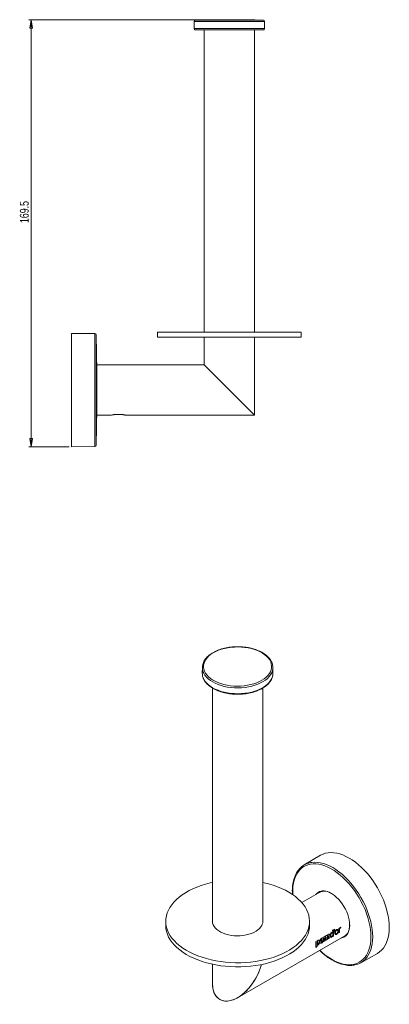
# Model space of a CAD drawing. Header units: millimetres. Extents: x 161 to 564, y 131 to 522.
# Tile 2 of 2: x 418 to 564, y 131 to 522. Entities that reach past the tile are written whole.
import ezdxf

# ---------------------------------------------------------------- set-up
doc = ezdxf.new("R2010")
doc.units = ezdxf.units.MM
doc.styles.add('SLDTEXTSTYLE0', font='TXT', dxfattribs={"width": 0.75})
doc.dimstyles.new('SLDDIMSTYLE1', dxfattribs={"dimtxt": 3.5, "dimasz": 3.302, "dimexe": 0, "dimexo": 0.0625, "dimgap": 0.875, "dimtad": 2, "dimdec": 1, "dimrnd": 1e-09, "dimzin": 12, "dimdsep": 46, "dimtxsty": 'SLDTEXTSTYLE0', "dimblk1": 'CLOSED', "dimblk2": 'CLOSED', "dimsah": 1, "dimcen": 0.09, "dimadec": 0, "dimazin": 0, "dimtfac": 1, "dimtofl": 0, "dimtmove": 0, "dimatfit": 3, "dimldrblk": 'CLOSED', "dimfxl": 1, "dimtolj": 1, "dimtzin": 12, "dimarcsym": 0})

# ---------------------------------------------------------------- blocks, each defined once
blk = doc.blocks.new('_CLOSED')
at = {"color": 0, "linetype": 'ByBlock', "lineweight": -2}
for p, q in [((-1, 0.166667), (0, 0)), ((-1, 0.166667), (-1, -0.166667)), ((0, 0), (-1, -0.166667)), ((0, 0), (-1, 0))]:
    blk.add_line(p, q, dxfattribs=at)
blk = doc.blocks.new('*D4')
at = {"color": 7, "linetype": 'Continuous', "lineweight": 0}
for p, q in [((499.57, 522.14), (421.07, 522.14)), ((422.07, 352.64), (422.07, 522.14)), ((422.07, 352.64), (422.07, 454.63)), ((437.07, 352.64), (421.07, 352.64))]:
    blk.add_line(p, q, dxfattribs=at)
at = {"color": 7, "linetype": 'Continuous', "lineweight": 0, "xscale": 3.302, "yscale": 3.302}
for p, rotation in [((422.07, 522.14, 0.1), 90), ((422.07, 352.64, 0.1), 270)]:
    blk.add_blockref('_CLOSED', p, dxfattribs=dict(at, rotation=rotation))
at = {"color": 7, "linetype": 'Continuous', "lineweight": 0, "insert": (417.56, 441.4), "char_height": 3.5, "attachment_point": 1, "rotation": 90, "style": 'SLDTEXTSTYLE0'}
blk.add_mtext('169.5', dxfattribs=at)

msp = doc.modelspace()

# ---------------------------------------------------------------- linework, layer by layer
at = {"color": 7, "linetype": 'Continuous', "lineweight": 15}
for p, q in [((486.604, 521.463), (486.579, 518.644)), ((514.571, 518.644), (514.546, 521.463)), ((514.071, 518.14), (487.079, 518.14)), ((490.575, 518.14), (490.575, 398.14)), ((510.575, 398.14), (510.575, 518.14)), ((447.292, 397.56), (438.075, 397.64)), ((438.075, 397.64), (438.075, 375.14)), ((472.075, 398.14), (472.075, 396.14)), ((512.814, 398.14), (472.075, 398.14)), ((512.814, 396.14), (472.075, 396.14)), ((490.575, 396.14), (490.575, 385.14)), ((510.575, 365.14), (510.575, 396.14)), ((529.075, 398.14), (512.814, 398.14)), ((529.075, 396.14), (512.814, 396.14)), ((529.075, 396.14), (529.075, 398.14)), ((448.012, 364.892), (448.012, 385.388)), ((490.575, 385.14), (448.012, 385.14)), ((490.575, 385.14), (510.575, 365.14)), ((438.075, 375.14), (438.075, 352.64)), ((448.012, 365.14), (453.55, 365.14)), ((459.6, 365.14), (510.575, 365.14)), ((438.075, 352.64), (447.292, 352.72)), ((489.886, 265.046), (489.861, 262.745)), ((517.852, 262.745), (517.827, 265.046)), ((517.827, 262.217), (517.852, 262.745)), ((493.856, 256.885), (493.856, 164.298)), ((513.856, 164.298), (513.856, 256.885)), ((536.732, 190.476), (530.255, 186.644)), ((536.653, 175.998), (529.275, 171.739)), ((475.356, 164.298), (475.356, 162.665)), ((532.356, 162.665), (532.356, 164.298)), ((503.855, 133.971), (546.653, 158.677)), ((540.371, 158.634), (540.356, 158.642)), ((552.672, 147.812), (559.23, 151.505)), ((493.856, 147.258), (493.856, 139.744))]:
    msp.add_line(p, q, dxfattribs=at)
at = {"color": 8, "linetype": 'Continuous', "lineweight": 15}
for p, q in [((514.546, 521.463), (486.604, 521.463)), ((487.09, 521.958), (510.46, 521.958)), ((510.46, 521.958), (514.06, 521.958)), ((486.579, 518.644), (514.571, 518.644)), ((447.292, 375.14), (447.292, 397.56)), ((447.788, 397.073), (447.788, 353.207)), ((448.012, 364.89), (448.012, 385.39)), ((447.292, 352.72), (447.292, 375.14)), ((517.811, 265.381), (517.818, 265.298)), ((548.257, 163.339), (548.272, 162.79))]:
    msp.add_line(p, q, dxfattribs=at)
at = {"color": 144, "linetype": 'Continuous', "lineweight": 0}
for p, q in [((510.575, 365.14), (490.575, 385.14)), ((542.295, 161.177), (541.992, 161.002)), ((544.203, 161.584), (543.982, 161.456)), ((544.602, 161.805), (544.835, 161.768)), ((535.422, 156.515), (534.893, 156.209)), ((538.589, 158.343), (538.06, 158.037)), ((538.06, 156.258), (538.589, 156.563)), ((538.062, 156.277), (538.575, 156.573)), ((538.93, 156.76), (539.46, 157.066)), ((538.932, 156.779), (539.446, 157.076)), ((539.798, 157.261), (540.331, 157.568)), ((539.8, 157.28), (540.316, 157.578)), ((539.83, 159.101), (539.816, 159.107)), ((540.331, 157.568), (540.316, 157.578)), ((541.569, 158.283), (541.789, 158.411)), ((541.571, 158.302), (541.775, 158.421)), ((542.048, 160.078), (542.168, 160.147)), ((543.982, 159.677), (544.203, 159.804)), ((537.168, 155.713), (537.202, 155.76))]:
    msp.add_line(p, q, dxfattribs=at)
at = {"color": 7, "linetype": 'Continuous', "lineweight": 15, "flags": 128}
for points in [[(490.381, 265.11), (490.501, 264.324), (490.759, 263.55), (491.15, 262.794), (491.672, 262.065), (492.319, 261.371), (493.085, 260.718), (493.96, 260.113), (494.938, 259.562), (496.007, 259.071), (497.156, 258.645), (498.375, 258.288), (499.649, 258.005), (500.967, 257.797), (502.314, 257.667), (503.677, 257.617), (505.042, 257.646), (506.395, 257.756), (507.722, 257.943), (509.009, 258.207), (510.243, 258.545), (511.412, 258.953), (512.503, 259.427), (513.506, 259.963), (514.409, 260.555), (515.204, 261.196), (515.883, 261.88), (516.438, 262.601), (516.864, 263.35), (517.157, 264.12), (517.313, 264.903), (517.331, 265.692), (517.211, 266.477), (516.954, 267.252), (516.562, 268.007), (516.04, 268.736), (515.393, 269.43), (514.628, 270.084), (513.752, 270.689), (512.775, 271.239), (511.706, 271.73), (510.556, 272.156), (509.338, 272.513), (508.063, 272.797), (506.746, 273.004), (505.398, 273.134), (504.035, 273.184), (502.67, 273.155), (501.317, 273.046), (499.991, 272.858), (498.703, 272.594), (497.469, 272.257), (496.3, 271.848), (495.209, 271.374), (494.207, 270.838), (493.303, 270.247), (492.508, 269.606), (491.83, 268.921), (491.274, 268.201), (490.848, 267.452), (490.556, 266.681), (490.399, 265.898), (490.381, 265.11)], [(517.818, 265.298), (517.8, 264.494), (517.726, 264.026)], [(559.23, 151.505), (559.3, 151.545), (560.148, 152.115), (560.922, 152.801), (561.616, 153.6), (562.226, 154.506), (562.749, 155.514), (563.182, 156.618), (563.521, 157.811), (563.764, 159.085), (563.911, 160.433), (563.96, 161.846), (563.911, 163.316), (563.764, 164.833), (563.521, 166.389), (563.182, 167.973), (562.749, 169.576), (562.226, 171.188), (561.616, 172.799), (560.922, 174.399), (560.148, 175.978), (559.3, 177.527), (558.383, 179.036), (557.402, 180.495), (556.363, 181.896), (555.273, 183.23), (554.139, 184.489), (552.967, 185.665), (551.765, 186.751), (550.539, 187.74), (549.299, 188.625), (548.05, 189.403), (546.802, 190.067), (545.562, 190.613), (544.336, 191.039), (543.134, 191.342), (541.962, 191.519), (540.828, 191.57), (539.738, 191.494), (538.699, 191.292), (537.718, 190.966), (536.8, 190.516), (536.732, 190.476)], [(513.856, 179.705), (514.333, 179.599), (516.156, 179.14), (517.92, 178.608), (519.615, 178.007), (521.233, 177.339), (522.766, 176.608), (524.208, 175.816), (525.55, 174.969), (526.786, 174.069), (527.911, 173.122), (528.919, 172.132), (529.804, 171.103), (530.563, 170.042), (531.192, 168.952), (531.688, 167.84), (532.048, 166.711), (532.271, 165.57), (532.355, 164.422), (532.301, 163.274), (532.108, 162.131), (531.777, 160.999), (531.311, 159.883), (530.71, 158.788), (529.979, 157.72), (529.12, 156.684), (528.139, 155.685), (527.039, 154.728), (525.826, 153.818), (524.506, 152.959), (523.086, 152.155), (521.572, 151.41), (519.971, 150.728), (518.292, 150.112), (516.543, 149.565), (514.732, 149.09), (512.867, 148.69), (510.959, 148.365), (509.017, 148.117), (507.049, 147.949), (505.066, 147.86), (503.076, 147.852), (501.091, 147.923), (499.119, 148.074), (497.17, 148.305), (495.254, 148.613), (493.38, 148.997), (491.556, 149.457), (489.793, 149.988), (488.098, 150.589), (486.48, 151.257), (484.946, 151.989), (483.505, 152.78), (482.163, 153.628), (480.926, 154.527), (479.802, 155.475), (478.794, 156.465), (477.908, 157.493), (477.149, 158.555), (476.52, 159.644), (476.025, 160.756), (475.664, 161.886), (475.442, 163.027), (475.357, 164.174), (475.412, 165.322), (475.605, 166.465), (475.935, 167.597), (476.402, 168.714), (477.002, 169.809), (477.002, 169.809)], [(477.002, 169.809), (477.734, 170.877), (478.592, 171.912), (479.574, 172.911), (480.674, 173.868), (481.886, 174.778), (483.206, 175.638), (484.627, 176.442), (486.141, 177.186), (487.742, 177.868), (489.421, 178.484), (491.17, 179.031), (492.981, 179.506), (493.856, 179.705)], [(539.321, 176.093), (539.765, 175.943), (540.602, 175.573), (541.445, 175.086), (542.282, 174.49), (543.102, 173.792), (543.895, 173.002), (544.648, 172.13), (545.352, 171.189), (545.998, 170.191), (546.576, 169.149), (547.079, 168.077), (547.501, 166.991), (547.835, 165.905), (548.076, 164.833), (548.223, 163.79), (548.257, 163.339)], [(532.356, 162.665), (532.301, 161.641), (532.108, 160.498), (531.777, 159.366), (531.311, 158.25), (530.71, 157.155), (529.979, 156.087), (529.12, 155.051), (528.139, 154.052), (527.039, 153.095), (525.826, 152.185), (524.506, 151.326), (523.086, 150.522), (521.572, 149.777), (519.971, 149.095), (518.292, 148.479), (516.543, 147.932), (514.732, 147.457), (512.867, 147.056), (510.959, 146.732), (509.017, 146.484), (507.049, 146.316), (505.066, 146.227), (503.076, 146.219), (501.091, 146.29), (499.119, 146.441), (497.17, 146.672), (495.254, 146.98), (493.38, 147.364), (491.556, 147.824), (489.793, 148.355), (488.098, 148.956), (486.48, 149.624), (484.946, 150.356), (483.505, 151.147), (482.163, 151.995), (480.926, 152.894), (479.802, 153.841), (478.794, 154.832), (477.908, 155.86), (477.149, 156.921), (476.52, 158.011), (476.025, 159.123), (475.664, 160.252), (475.442, 161.394), (475.357, 162.541), (475.356, 162.665)]]:
    msp.add_lwpolyline(points, dxfattribs=at)
at = {"color": 8, "linetype": 'Continuous', "lineweight": 15, "flags": 128}
for points in [[(517.726, 264.026), (517.644, 263.695), (517.351, 262.909), (516.924, 262.143), (516.367, 261.406), (515.686, 260.705), (514.887, 260.047), (513.979, 259.437), (512.969, 258.883), (511.87, 258.389), (510.69, 257.962), (509.443, 257.604), (508.141, 257.319), (506.795, 257.111), (505.421, 256.982), (504.031, 256.932), (502.639, 256.962), (501.259, 257.071), (499.905, 257.26), (498.59, 257.526), (497.328, 257.865), (496.131, 258.276), (495.01, 258.754), (493.977, 259.293), (493.043, 259.889), (492.216, 260.536), (491.504, 261.227), (490.916, 261.956), (490.456, 262.715), (490.129, 263.497), (489.938, 264.293), (489.913, 264.492)], [(490.117, 261.157), (490.432, 260.41), (490.893, 259.65), (491.483, 258.92), (492.195, 258.227), (493.024, 257.579), (493.96, 256.982), (494.995, 256.441), (496.117, 255.963), (497.317, 255.552), (498.581, 255.211), (499.898, 254.945), (501.254, 254.756), (502.637, 254.646), (504.031, 254.616), (505.423, 254.666), (506.8, 254.796), (508.148, 255.005), (509.453, 255.29), (510.703, 255.648), (511.884, 256.077), (512.986, 256.571), (513.996, 257.126), (514.906, 257.737), (515.707, 258.396), (516.389, 259.099), (516.947, 259.837), (517.375, 260.604), (517.669, 261.391), (517.825, 262.192), (517.827, 262.217)], [(532.694, 187.567), (533.25, 187.659), (534.336, 187.734), (535.466, 187.683), (536.634, 187.506), (537.832, 187.205), (539.053, 186.781), (540.289, 186.236), (541.533, 185.574), (542.777, 184.8), (544.013, 183.917), (545.234, 182.932), (546.432, 181.85), (547.6, 180.679), (548.73, 179.424), (549.816, 178.095), (550.851, 176.699), (551.829, 175.245), (552.743, 173.741), (553.588, 172.198), (554.358, 170.624), (555.05, 169.03), (555.658, 167.425), (556.179, 165.818), (556.61, 164.221), (556.948, 162.643), (557.191, 161.093), (557.337, 159.581), (557.386, 158.116), (557.337, 156.708), (557.191, 155.365), (556.948, 154.095), (556.61, 152.907), (556.179, 151.807), (555.658, 150.803), (555.05, 149.9), (554.707, 149.48)], [(556.691, 158.113), (556.642, 159.564), (556.495, 161.062), (556.252, 162.599), (555.913, 164.164), (555.481, 165.747), (554.959, 167.338), (554.349, 168.928), (553.656, 170.506), (552.885, 172.062), (552.039, 173.587), (551.125, 175.07), (550.148, 176.503), (549.114, 177.876), (548.03, 179.181), (546.903, 180.409), (545.74, 181.553), (544.548, 182.605), (543.334, 183.559), (542.107, 184.409), (540.874, 185.149), (539.643, 185.775), (538.422, 186.282), (537.218, 186.668), (536.039, 186.93), (534.893, 187.067), (533.787, 187.077), (532.727, 186.96), (531.721, 186.718), (530.775, 186.351), (529.894, 185.863), (529.085, 185.255), (528.352, 184.533), (527.7, 183.7), (527.134, 182.762), (526.656, 181.725), (526.271, 180.595), (525.979, 179.38), (525.784, 178.087), (525.686, 176.724), (525.686, 175.3), (525.705, 174.862)], [(542.221, 160.576), (542.053, 160.715), (541.999, 160.76)], [(548.272, 162.79), (548.223, 161.847), (548.076, 160.972), (547.835, 160.18), (547.501, 159.479), (547.079, 158.879), (546.576, 158.389), (545.998, 158.015), (545.352, 157.762), (544.898, 157.664)], [(536.421, 152.77), (537.218, 152.04), (538.422, 151.036), (539.643, 150.134), (540.874, 149.338), (542.107, 148.655), (543.334, 148.088), (544.548, 147.641), (545.74, 147.317), (546.903, 147.117), (548.03, 147.044), (549.114, 147.097), (550.148, 147.277), (551.125, 147.582), (552.039, 148.009), (552.885, 148.558), (553.656, 149.223), (554.349, 150.001), (554.959, 150.887), (555.481, 151.876), (555.913, 152.96), (556.252, 154.134), (556.495, 155.389), (556.642, 156.718), (556.691, 158.113)]]:
    msp.add_lwpolyline(points, dxfattribs=at)
at = {"color": 144, "linetype": 'Continuous', "lineweight": 0, "flags": 128}
for points in [[(513.074, 162.06), (512.551, 161.446), (511.905, 160.872), (511.147, 160.347), (510.286, 159.877), (509.335, 159.469), (508.307, 159.129), (507.217, 158.861), (506.079, 158.67), (504.911, 158.557), (503.727, 158.526), (502.545, 158.575), (501.382, 158.705), (500.253, 158.913), (499.175, 159.197), (498.163, 159.552), (497.231, 159.974), (496.391, 160.457), (495.657, 160.994), (495.037, 161.577), (494.542, 162.198), (494.177, 162.849), (493.948, 163.52), (493.858, 164.202), (493.856, 164.298)], [(542.029, 160.261), (542.119, 160.198), (542.171, 160.164)]]:
    msp.add_lwpolyline(points, dxfattribs=at)
at = {"color": 7, "linetype": 'Continuous', "lineweight": 15}
for centre, radius, start, end in [((487.104, 521.458), 0.5, 91.5454, 179.5), ((500.575, 22.14), 500, 88.4546, 91.5454), ((514.046, 521.458), 0.5, 0.5, 88.4546), ((487.079, 518.64), 0.5, 179.5, 270), ((514.071, 518.64), 0.5, 270, 0.5), ((447.288, 397.06), 0.5, 1.50054, 89.5), ((-389.488, 375.14), 837.563, 0.701208, 1.500536), ((-389.488, 375.14), 837.563, 358.499464, 359.298792), ((447.288, 353.22), 0.5, 270.5, 358.49946), ((494.604, 264.996), 4.718, 165.87674, 186.12844), ((494.715, 262.712), 4.855, 179.61141, 198.68463), ((534.165, 180.029), 7.681, 101.04263, 140.09496), ((538.247, 171.618), 4.601, 57.69466, 123.98519), ((543.895, 162.007), 4.282, 294.55961, 353.53863), ((531.544, 158.44), 8.814, 354.38801, 1.30943), ((531.541, 158.432), 8.832, 354.38801, 1.30943), ((548.899, 154.506), 7.681, 279.99659, 319.12267)]:
    msp.add_arc(centre, radius, start, end, dxfattribs=at)
at = {"color": 8, "linetype": 'Continuous', "lineweight": 15}
msp.add_arc((537.892, 172.416), 3.945, 68.76648, 139.36151, dxfattribs=at)
at = {"color": 144, "linetype": 'Continuous', "lineweight": 0}
for centre, radius, start, end in [((510.103, 164.354), 3.753, 322.31931, 359.1491), ((530.313, 159.059), 11.287, 4.07318, 8.114), ((530.305, 159.051), 11.309, 4.07318, 8.114), ((531.833, 159.32), 9.983, 354.82988, 9.29399), ((531.827, 159.312), 10.003, 354.82988, 9.29399), ((534.609, 160.566), 9.415, 354.57638, 5.42362), ((533.441, 160.614), 10.805, 3.92172, 5.14704), ((535.45, 160.665), 8.795, 354.37859, 1.03808), ((524.584, 155.546), 10.868, 4.45075, 5.14454), ((524.576, 155.538), 10.89, 4.45075, 5.14454), ((528.691, 157.156), 9.396, 354.57638, 5.42362), ((528.687, 157.147), 9.415, 354.57638, 5.42362), ((527.745, 157.374), 10.874, 4.48851, 5.14441), ((529.862, 157.432), 8.755, 354.37296, 0.87069), ((527.737, 157.366), 10.896, 4.48851, 5.14441), ((529.859, 157.423), 8.772, 354.37296, 0.87069), ((530.209, 157.628), 8.749, 354.37158, 0.82895), ((530.206, 157.62), 8.767, 354.37158, 0.82895), ((530.733, 157.934), 8.755, 354.37296, 0.87069), ((530.73, 157.926), 8.772, 354.37296, 0.87069), ((531.077, 158.129), 8.749, 354.37158, 0.82895), ((531.074, 158.121), 8.767, 354.37158, 0.82895), ((533.497, 159.102), 8.098, 354.26922, 355.72964), ((533.495, 159.094), 8.114, 354.26922, 355.72964), ((532.199, 159.163), 9.398, 357.26266, 2.67534), ((532.194, 159.155), 9.417, 357.26266, 2.67534), ((526.094, 155.338), 8.828, 350.23392, 5.70035), ((526.09, 155.33), 8.846, 350.23392, 5.70035), ((527.754, 155.514), 7.692, 351.41736, 355.10049), ((527.753, 155.505), 7.708, 351.41736, 355.10049), ((526.042, 155.612), 9.408, 357.92535, 2.07465), ((526.037, 155.604), 9.427, 357.92535, 2.07465)]:
    msp.add_arc(centre, radius, start, end, dxfattribs=at)
msp.add_ellipse((503.856, 145.518), major_axis=(7.071, 12.247), ratio=0.5773346, start_param=2.3562351, end_param=5.1601563, dxfattribs=at)
at = {"color": 7, "linetype": 'Continuous', "lineweight": 15}
for start_param, end_param in [(3.1416333, 5.1601563), (2.3562351, 3.1416333)]:
    msp.add_ellipse((503.856, 145.518), major_axis=(7.071, 12.247), ratio=0.5773346, start_param=start_param, end_param=end_param, dxfattribs=at)
for points, knots in [([(453.56, 365.142), (453.558, 365.142), (453.545, 365.139), (453.71, 365.177), (454.073, 365.255), (454.405, 365.312), (454.543, 365.336)], [0, 0, 0, 0, 0.0763859, 0.4129057, 0.7556233, 1, 1, 1, 1]), ([(454.543, 365.336), (454.682, 365.357), (454.965, 365.4), (455.445, 365.453), (455.956, 365.489), (456.488, 365.505), (457.034, 365.497), (457.571, 365.465), (458.084, 365.413), (458.545, 365.348), (458.946, 365.279), (459.254, 365.217), (459.469, 365.17), (459.584, 365.144), (459.592, 365.142), (459.596, 365.141)], [0, 0, 0, 0, 0.0774943, 0.1572289, 0.2352105, 0.3152722, 0.3964733, 0.480016, 0.5613614, 0.6452069, 0.7238463, 0.805325, 0.8753144, 0.9480581, 1, 1, 1, 1]), ([(517.804, 265.321), (517.803, 265.396), (517.797, 265.732), (517.663, 266.326), (517.4, 267.092), (517.009, 267.839), (516.504, 268.56), (515.885, 269.249), (515.158, 269.902), (514.33, 270.51), (513.408, 271.068), (512.401, 271.572), (511.318, 272.016), (510.171, 272.398), (508.968, 272.714), (507.721, 272.962), (506.441, 273.14), (505.138, 273.247), (503.824, 273.281), (502.51, 273.243), (501.208, 273.133), (499.93, 272.952), (498.685, 272.7), (497.485, 272.381), (496.34, 271.996), (495.261, 271.548), (494.257, 271.042), (493.337, 270.479), (492.508, 269.865), (491.781, 269.204), (491.162, 268.502), (490.66, 267.766), (490.27, 267.006), (490.115, 266.483), (490.038, 266.223)], [0, 0, 0, 0, 0.0088854, 0.0399066, 0.0709915, 0.1022685, 0.1338006, 0.1655801, 0.1975527, 0.229649, 0.2618081, 0.2939849, 0.3261504, 0.3582949, 0.3904163, 0.4225162, 0.4545986, 0.4866687, 0.5187321, 0.5507948, 0.5828618, 0.6149383, 0.6470305, 0.6791444, 0.7112858, 0.7434593, 0.7756672, 0.8079076, 0.8401709, 0.872426, 0.9046243, 0.9366982, 0.9685684, 1, 1, 1, 1]), ([(490.148, 261.051), (490.195, 260.906), (490.324, 260.503), (490.669, 259.865), (491.166, 259.142), (491.783, 258.45), (492.507, 257.796), (493.333, 257.186), (494.253, 256.625), (495.258, 256.119), (496.338, 255.672), (497.484, 255.287), (498.686, 254.968), (499.932, 254.717), (501.213, 254.536), (502.516, 254.426), (503.831, 254.388), (505.146, 254.423), (506.45, 254.53), (507.731, 254.709), (508.979, 254.957), (510.182, 255.273), (511.33, 255.655), (512.414, 256.1), (513.423, 256.605), (514.349, 257.165), (515.183, 257.777), (515.916, 258.436), (516.542, 259.136), (517.053, 259.871), (517.441, 260.633), (517.712, 261.404), (517.787, 261.925), (517.824, 262.18)], [0, 0, 0, 0, 0.018032, 0.0500354, 0.0822982, 0.1148149, 0.1475309, 0.1803754, 0.213286, 0.2462161, 0.2791352, 0.3120331, 0.3449073, 0.3777595, 0.4105937, 0.443415, 0.4762293, 0.5090426, 0.5418601, 0.574687, 0.6075296, 0.6403941, 0.6732864, 0.7062112, 0.7391712, 0.7721645, 0.8051821, 0.8381934, 0.87115, 0.9039838, 0.936614, 0.9689738, 1, 1, 1, 1]), ([(528.195, 184.88), (528.159, 184.841), (527.893, 184.555), (527.47, 183.929), (526.934, 183.002), (526.486, 181.978), (526.119, 180.875), (525.839, 179.694), (525.645, 178.446), (525.544, 177.133), (525.521, 175.955), (525.568, 175.2), (525.585, 174.917)], [0, 0, 0, 0, 0.0177382, 0.1305897, 0.2439089, 0.3577109, 0.4719384, 0.5864952, 0.7012775, 0.8161936, 0.9311729, 1, 1, 1, 1]), ([(548.176, 162.184), (548.164, 161.971), (548.148, 161.717), (548.096, 161.493), (548.088, 161.457)], [0, 0, 0, 0, 0.8391228, 1, 1, 1, 1]), ([(548.211, 162.873), (548.211, 162.715), (548.211, 162.477), (548.185, 162.258), (548.176, 162.184)], [0, 0, 0, 0, 0.6646616, 1, 1, 1, 1]), ([(548.188, 163.405), (548.196, 163.307), (548.212, 163.125), (548.211, 162.952), (548.211, 162.873)], [0, 0, 0, 0, 0.5393598, 1, 1, 1, 1]), ([(540.356, 158.642), (540.355, 158.684), (540.351, 158.765), (540.334, 158.875), (540.309, 158.97), (540.276, 159.048), (540.227, 159.118), (540.157, 159.173), (540.057, 159.192), (539.94, 159.171), (539.859, 159.129), (539.816, 159.107)], [0, 0, 0, 0, 0.1193653, 0.2279733, 0.3267599, 0.4169676, 0.5002237, 0.6185563, 0.7355078, 0.8601319, 1, 1, 1, 1]), ([(539.83, 159.101), (540.013, 159.206), (540.153, 159.205), (540.247, 159.099), (540.248, 159.098), (540.25, 159.095), (540.251, 159.094), (540.255, 159.09), (540.257, 159.087), (540.264, 159.078), (540.268, 159.072), (540.281, 159.052), (540.289, 159.038), (540.311, 158.993), (540.324, 158.958), (540.356, 158.841), (540.368, 158.746), (540.371, 158.634)], [0, 0, 0, 0, 0.5, 0.5, 0.5078125, 0.5078125, 0.515625, 0.515625, 0.53125, 0.53125, 0.5625, 0.5625, 0.625, 0.625, 0.75, 0.75, 1, 1, 1, 1]), ([(536.339, 152.723), (536.571, 152.499), (537.178, 151.916), (538.187, 151.066), (539.357, 150.17), (540.54, 149.372), (541.73, 148.672), (542.921, 148.074), (544.106, 147.584), (545.279, 147.203), (546.432, 146.935), (547.56, 146.779), (548.652, 146.746), (549.51, 146.792), (549.985, 146.89), (550.125, 146.919)], [0, 0, 0, 0, 0.0517185, 0.1348057, 0.2179336, 0.3011037, 0.3843142, 0.4675574, 0.550816, 0.6340517, 0.7172161, 0.8002432, 0.8830531, 0.9655647, 1, 1, 1, 1])]:
    msp.add_open_spline(points, degree=3, knots=knots, dxfattribs=at)
at = {"color": 144, "linetype": 'Continuous', "lineweight": 0}
for points in [[(541.685, 160.932), (541.619, 160.839), (541.553, 160.745), (541.487, 160.652)], [(541.501, 160.647), (541.567, 160.74), (541.633, 160.834), (541.699, 160.928)], [(542.048, 160.078), (542.042, 160.38), (542.023, 160.689), (541.992, 161.002)], [(542.295, 161.177), (542.265, 160.829), (542.223, 160.485), (542.168, 160.147)], [(544.827, 161.937), (544.816, 161.836), (544.805, 161.735), (544.792, 161.635)], [(534.794, 153.841), (534.984, 154.015), (535.173, 154.19), (535.36, 154.366)], [(535.374, 154.355), (535.187, 154.179), (534.998, 154.004), (534.808, 153.83)]]:
    msp.add_open_spline(points, degree=3, dxfattribs=at)
for points, knots in [([(543.757, 160.416), (543.756, 160.455), (543.755, 160.532), (543.74, 160.639), (543.713, 160.756), (543.663, 160.876), (543.578, 160.984), (543.467, 161.052), (543.289, 161.078), (543.085, 161.007), (542.893, 160.869), (542.759, 160.729), (542.643, 160.562), (542.552, 160.376), (542.485, 160.181), (542.443, 159.99), (542.42, 159.803), (542.417, 159.688), (542.416, 159.628)], [0, 0, 0, 0, 0.0439152, 0.0855291, 0.1251464, 0.1896696, 0.2501791, 0.3129683, 0.3752049, 0.4996367, 0.5632905, 0.6248125, 0.6869019, 0.7498608, 0.8106002, 0.8749055, 0.9352376, 1, 1, 1, 1]), ([(542.416, 159.628), (542.416, 159.589), (542.418, 159.513), (542.427, 159.408), (542.447, 159.294), (542.483, 159.181), (542.55, 159.083), (542.641, 159.023), (542.759, 159.01), (542.895, 159.042), (543.042, 159.114), (543.193, 159.217), (543.338, 159.353), (543.47, 159.513), (543.579, 159.689), (543.663, 159.875), (543.719, 160.059), (543.752, 160.242), (543.755, 160.357), (543.757, 160.416)], [0, 0, 0, 0, 0.0438015, 0.0853853, 0.1250536, 0.1895005, 0.2499994, 0.3128963, 0.374934, 0.4360972, 0.500013, 0.5634671, 0.6250834, 0.6869884, 0.7500407, 0.8107691, 0.8749978, 0.9353767, 1, 1, 1, 1]), ([(542.43, 159.62), (542.431, 159.66), (542.432, 159.738), (542.442, 159.859), (542.462, 160.004), (542.499, 160.174), (542.566, 160.369), (542.657, 160.555), (542.773, 160.723), (542.907, 160.862), (543.099, 161.001), (543.303, 161.072), (543.482, 161.045), (543.593, 160.977), (543.678, 160.869), (543.733, 160.734), (543.766, 160.578), (543.769, 160.466), (543.771, 160.408)], [0, 0, 0, 0, 0.0437739, 0.0854188, 0.1252499, 0.1895906, 0.250357, 0.3133056, 0.3753676, 0.4368062, 0.5004168, 0.6247183, 0.6869127, 0.7497021, 0.8102258, 0.8747973, 0.9349638, 1, 1, 1, 1]), ([(543.771, 160.408), (543.771, 160.368), (543.769, 160.29), (543.755, 160.171), (543.727, 160.03), (543.677, 159.866), (543.593, 159.68), (543.484, 159.503), (543.352, 159.343), (543.207, 159.208), (543.056, 159.104), (542.909, 159.032), (542.773, 159.001), (542.655, 159.014), (542.564, 159.073), (542.497, 159.172), (542.457, 159.3), (542.434, 159.451), (542.431, 159.562), (542.43, 159.62)], [0, 0, 0, 0, 0.0436596, 0.085274, 0.1251556, 0.1894193, 0.2501746, 0.313217, 0.3750952, 0.4366279, 0.5000384, 0.5638554, 0.6249897, 0.6869859, 0.7498834, 0.8103965, 0.8748911, 0.9351036, 1, 1, 1, 1]), ([(542.639, 159.764), (542.64, 159.803), (542.641, 159.877), (542.65, 159.989), (542.666, 160.097), (542.688, 160.2), (542.723, 160.315), (542.776, 160.44), (542.884, 160.608), (543.06, 160.757), (543.241, 160.814), (543.363, 160.778), (543.453, 160.696), (543.524, 160.531), (543.532, 160.37), (543.537, 160.282)], [0, 0, 0, 0, 0.0580718, 0.1116978, 0.16132748, 0.20752709, 0.25099715, 0.31503139, 0.37612026, 0.50029491, 0.62449428, 0.6856782, 0.74963127, 0.86349375, 1, 1, 1, 1]), ([(543.537, 160.282), (543.536, 160.244), (543.534, 160.17), (543.521, 160.059), (543.5, 159.954), (543.471, 159.853), (543.427, 159.742), (543.364, 159.621), (543.243, 159.458), (543.059, 159.309), (542.883, 159.25), (542.776, 159.282), (542.701, 159.358), (542.647, 159.516), (542.642, 159.676), (542.639, 159.764)], [0, 0, 0, 0, 0.057706, 0.1111563, 0.1608, 0.2071969, 0.2510315, 0.3152205, 0.376192, 0.5003053, 0.6244149, 0.6853786, 0.7495804, 0.8636595, 1, 1, 1, 1]), ([(542.654, 159.756), (542.654, 159.794), (542.655, 159.868), (542.664, 159.981), (542.68, 160.089), (542.702, 160.192), (542.737, 160.307), (542.79, 160.432), (542.898, 160.602), (543.074, 160.751), (543.256, 160.807), (543.377, 160.77), (543.467, 160.689), (543.539, 160.523), (543.546, 160.362), (543.551, 160.274)], [0, 0, 0, 0, 0.0580592, 0.1116823, 0.1613161, 0.2075233, 0.2509999, 0.3150435, 0.376126, 0.5002941, 0.6244868, 0.6856505, 0.7496267, 0.8634833, 1, 1, 1, 1]), ([(543.551, 160.274), (543.55, 160.235), (543.548, 160.162), (543.535, 160.051), (543.514, 159.945), (543.485, 159.845), (543.441, 159.733), (543.378, 159.612), (543.257, 159.449), (543.074, 159.299), (542.897, 159.24), (542.79, 159.273), (542.715, 159.349), (542.662, 159.507), (542.656, 159.668), (542.654, 159.756)], [0, 0, 0, 0, 0.0576946, 0.1111426, 0.1607903, 0.2071943, 0.2510346, 0.3152321, 0.3761984, 0.5003046, 0.6244069, 0.6853512, 0.7495751, 0.8636499, 1, 1, 1, 1]), ([(544.221, 161.353), (544.227, 161.37), (544.238, 161.404), (544.259, 161.454), (544.287, 161.512), (544.322, 161.575), (544.382, 161.665), (544.467, 161.765), (544.544, 161.818), (544.582, 161.844)], [0, 0, 0, 0, 0.0826309, 0.1656494, 0.2497104, 0.3745957, 0.5006164, 0.75173, 1, 1, 1, 1]), ([(544.555, 161.572), (544.536, 161.56), (544.499, 161.536), (544.447, 161.49), (544.393, 161.427), (544.34, 161.341), (544.294, 161.228), (544.262, 161.102), (544.244, 160.964), (544.244, 160.873), (544.244, 160.825)], [0, 0, 0, 0, 0.0880959, 0.1706207, 0.2500577, 0.3713356, 0.4997474, 0.646919, 0.8120652, 1, 1, 1, 1]), ([(544.792, 161.635), (544.773, 161.636), (544.735, 161.638), (544.677, 161.627), (544.616, 161.605), (544.576, 161.583), (544.555, 161.572)], [0, 0, 0, 0, 0.2576132, 0.4999234, 0.7372781, 1, 1, 1, 1]), ([(544.582, 161.844), (544.603, 161.856), (544.645, 161.879), (544.708, 161.908), (544.768, 161.93), (544.808, 161.934), (544.827, 161.937)], [0, 0, 0, 0, 0.2670586, 0.5001902, 0.7643066, 1, 1, 1, 1]), ([(535.769, 156.771), (535.746, 156.756), (535.701, 156.728), (535.637, 156.675), (535.582, 156.62), (535.535, 156.563), (535.481, 156.489), (535.444, 156.429), (535.419, 156.39)], [0, 0, 0, 0, 0.1745019, 0.3402249, 0.4999695, 0.620701, 0.7500158, 1, 1, 1, 1]), ([(535.433, 156.383), (535.458, 156.423), (535.495, 156.483), (535.549, 156.557), (535.605, 156.625), (535.683, 156.7), (535.749, 156.742), (535.783, 156.764)], [0, 0, 0, 0, 0.2501893, 0.3795651, 0.5003804, 0.7411767, 1, 1, 1, 1]), ([(536.33, 156.121), (536.329, 156.169), (536.327, 156.261), (536.312, 156.389), (536.29, 156.501), (536.258, 156.599), (536.211, 156.696), (536.14, 156.784), (536.033, 156.837), (535.905, 156.837), (535.815, 156.793), (535.769, 156.771)], [0, 0, 0, 0, 0.116836, 0.2246293, 0.3239637, 0.415585, 0.5004425, 0.6307583, 0.7501946, 0.8712913, 1, 1, 1, 1]), ([(535.783, 156.764), (535.802, 156.775), (535.839, 156.795), (535.894, 156.815), (535.947, 156.827), (535.997, 156.829), (536.068, 156.821), (536.154, 156.777), (536.254, 156.653), (536.33, 156.429), (536.339, 156.225), (536.344, 156.113)], [0, 0, 0, 0, 0.053156, 0.1040727, 0.1534115, 0.2018979, 0.2502962, 0.3696846, 0.5000126, 0.7247509, 1, 1, 1, 1]), ([(537.914, 157.033), (537.914, 157.064), (537.913, 157.126), (537.904, 157.212), (537.889, 157.292), (537.861, 157.395), (537.809, 157.509), (537.713, 157.612), (537.589, 157.67), (537.396, 157.679), (537.133, 157.578), (536.878, 157.381), (536.705, 157.16), (536.6, 156.97), (536.523, 156.767), (536.476, 156.567), (536.451, 156.369), (536.448, 156.249), (536.447, 156.186)], [0, 0, 0, 0, 0.0333577, 0.0652431, 0.0957996, 0.1251899, 0.1895052, 0.2502187, 0.3121194, 0.3752965, 0.5000423, 0.6247849, 0.6879375, 0.7498585, 0.8105082, 0.8748867, 0.9347706, 1, 1, 1, 1]), ([(536.447, 156.186), (536.447, 156.154), (536.448, 156.093), (536.454, 156.008), (536.464, 155.931), (536.485, 155.833), (536.525, 155.726), (536.601, 155.633), (536.706, 155.585), (536.878, 155.585), (537.132, 155.691), (537.396, 155.885), (537.589, 156.095), (537.712, 156.275), (537.808, 156.467), (537.871, 156.659), (537.908, 156.85), (537.912, 156.971), (537.914, 157.033)], [0, 0, 0, 0, 0.0332838, 0.0651446, 0.0957269, 0.1251945, 0.1894732, 0.2502339, 0.3122674, 0.3753177, 0.5000359, 0.6247576, 0.6878049, 0.7498456, 0.8106412, 0.8748855, 0.93492, 1, 1, 1, 1]), ([(536.461, 156.177), (536.461, 156.209), (536.462, 156.272), (536.468, 156.368), (536.478, 156.462), (536.498, 156.592), (536.538, 156.76), (536.614, 156.963), (536.719, 157.153), (536.892, 157.375), (537.147, 157.572), (537.41, 157.673), (537.603, 157.663), (537.727, 157.605), (537.823, 157.501), (537.886, 157.365), (537.922, 157.203), (537.926, 157.086), (537.929, 157.025)], [0, 0, 0, 0, 0.0334053, 0.0653281, 0.0959092, 0.1253091, 0.1897324, 0.2504016, 0.3123212, 0.3754464, 0.5000632, 0.6246907, 0.6878382, 0.7497396, 0.810465, 0.8748259, 0.9347537, 1, 1, 1, 1]), ([(537.929, 157.025), (537.928, 156.993), (537.927, 156.931), (537.918, 156.837), (537.903, 156.745), (537.875, 156.618), (537.822, 156.458), (537.726, 156.266), (537.603, 156.086), (537.41, 155.875), (537.146, 155.681), (536.892, 155.575), (536.72, 155.575), (536.615, 155.624), (536.539, 155.717), (536.491, 155.845), (536.465, 156), (536.462, 156.117), (536.461, 156.177)], [0, 0, 0, 0, 0.0332946, 0.0651763, 0.0957919, 0.125307, 0.1895931, 0.2504067, 0.3124452, 0.3754634, 0.5000502, 0.6246446, 0.6876622, 0.7496931, 0.8104637, 0.8747772, 0.934832, 1, 1, 1, 1]), ([(536.97, 156.488), (536.971, 156.524), (536.971, 156.592), (536.98, 156.691), (536.999, 156.804), (537.038, 156.917), (537.109, 157.004), (537.169, 157.048), (537.231, 157.074), (537.305, 157.071), (537.357, 156.996), (537.384, 156.872), (537.386, 156.78), (537.388, 156.729)], [0, 0, 0, 0, 0.097648, 0.181181, 0.2516123, 0.3757208, 0.4354509, 0.500534, 0.5658006, 0.6254319, 0.7492905, 0.8595411, 1, 1, 1, 1]), ([(537.388, 156.729), (537.387, 156.693), (537.386, 156.626), (537.374, 156.528), (537.349, 156.415), (537.291, 156.276), (537.18, 156.179), (537.091, 156.146), (537.029, 156.167), (536.992, 156.236), (536.973, 156.346), (536.971, 156.437), (536.97, 156.488)], [0, 0, 0, 0, 0.0971876, 0.1808645, 0.2520699, 0.3815558, 0.4996623, 0.5806018, 0.6583771, 0.7489782, 0.8600848, 1, 1, 1, 1]), ([(536.984, 156.48), (536.985, 156.516), (536.986, 156.584), (536.994, 156.683), (537.013, 156.796), (537.052, 156.909), (537.122, 156.996), (537.183, 157.04), (537.244, 157.067), (537.319, 157.063), (537.371, 156.989), (537.398, 156.865), (537.401, 156.772), (537.402, 156.721)], [0, 0, 0, 0, 0.0973766, 0.1807712, 0.2511807, 0.3752762, 0.4349369, 0.4998991, 0.5650987, 0.6246196, 0.7486833, 0.8591684, 1, 1, 1, 1]), ([(537.402, 156.721), (537.401, 156.685), (537.4, 156.617), (537.388, 156.52), (537.363, 156.407), (537.305, 156.268), (537.194, 156.17), (537.106, 156.137), (537.044, 156.158), (537.007, 156.227), (536.987, 156.337), (536.985, 156.429), (536.984, 156.48)], [0, 0, 0, 0, 0.0970576, 0.1806587, 0.2518313, 0.3812485, 0.4989838, 0.5799873, 0.6577509, 0.7483383, 0.859708, 1, 1, 1, 1]), ([(538.939, 158.601), (538.916, 158.587), (538.871, 158.559), (538.807, 158.507), (538.736, 158.438), (538.66, 158.346), (538.611, 158.266), (538.585, 158.225)], [0, 0, 0, 0, 0.1721553, 0.3381408, 0.500272, 0.7412456, 1, 1, 1, 1]), ([(538.6, 158.219), (538.617, 158.247), (538.65, 158.301), (538.704, 158.375), (538.77, 158.453), (538.853, 158.53), (538.919, 158.573), (538.953, 158.594)], [0, 0, 0, 0, 0.1750003, 0.3410409, 0.5001926, 0.7437649, 1, 1, 1, 1]), ([(538.616, 157.565), (538.616, 157.591), (538.616, 157.641), (538.624, 157.713), (538.637, 157.777), (538.66, 157.836), (538.694, 157.886), (538.734, 157.924), (538.763, 157.942), (538.779, 157.952)], [0, 0, 0, 0, 0.1983891, 0.3640355, 0.5002954, 0.6288907, 0.7497428, 0.8635596, 1, 1, 1, 1]), ([(538.793, 157.945), (538.777, 157.935), (538.748, 157.917), (538.708, 157.878), (538.674, 157.828), (538.647, 157.758), (538.631, 157.664), (538.631, 157.595), (538.63, 157.557)], [0, 0, 0, 0, 0.13690547, 0.25008349, 0.37091901, 0.49962977, 0.71460704, 1, 1, 1, 1]), ([(538.779, 157.952), (538.795, 157.961), (538.824, 157.976), (538.866, 157.984), (538.902, 157.972), (538.933, 157.934), (538.953, 157.86), (538.956, 157.793), (538.958, 157.755)], [0, 0, 0, 0, 0.1359967, 0.2503146, 0.3704141, 0.4999336, 0.7157405, 1, 1, 1, 1]), ([(538.972, 157.747), (538.971, 157.773), (538.969, 157.822), (538.959, 157.885), (538.942, 157.933), (538.916, 157.965), (538.88, 157.976), (538.838, 157.969), (538.809, 157.953), (538.793, 157.945)], [0, 0, 0, 0, 0.1978199, 0.3636835, 0.500763, 0.6298936, 0.7495078, 0.8639025, 1, 1, 1, 1]), ([(539.383, 158.638), (539.368, 158.647), (539.337, 158.666), (539.271, 158.69), (539.181, 158.697), (539.061, 158.665), (538.982, 158.623), (538.939, 158.601)], [0, 0, 0, 0, 0.1303479, 0.2501381, 0.4998157, 0.7334825, 1, 1, 1, 1]), ([(538.953, 158.594), (538.982, 158.61), (539.038, 158.64), (539.118, 158.67), (539.207, 158.69), (539.285, 158.684), (539.351, 158.659), (539.382, 158.641), (539.397, 158.631)], [0, 0, 0, 0, 0.1822014, 0.3481417, 0.5002098, 0.7498188, 0.8695798, 1, 1, 1, 1]), ([(539.816, 159.107), (539.794, 159.094), (539.752, 159.068), (539.691, 159.022), (539.633, 158.971), (539.578, 158.915), (539.526, 158.852), (539.477, 158.786), (539.429, 158.714), (539.399, 158.664), (539.383, 158.638)], [0, 0, 0, 0, 0.131502, 0.2579546, 0.380418, 0.5000586, 0.6223643, 0.7500362, 0.8656568, 1, 1, 1, 1]), ([(539.397, 158.631), (539.427, 158.68), (539.487, 158.779), (539.59, 158.911), (539.685, 159.001), (539.766, 159.061), (539.808, 159.087), (539.83, 159.101)], [0, 0, 0, 0, 0.2501232, 0.5000057, 0.7421423, 0.8672349, 1, 1, 1, 1]), ([(539.487, 158.067), (539.487, 158.094), (539.487, 158.143), (539.494, 158.215), (539.508, 158.28), (539.531, 158.339), (539.564, 158.388), (539.605, 158.427), (539.634, 158.445), (539.649, 158.455)], [0, 0, 0, 0, 0.1983891, 0.3640355, 0.5002954, 0.6288907, 0.7497428, 0.8635596, 1, 1, 1, 1]), ([(539.664, 158.448), (539.648, 158.438), (539.619, 158.42), (539.578, 158.381), (539.545, 158.331), (539.518, 158.26), (539.502, 158.166), (539.501, 158.098), (539.501, 158.059)], [0, 0, 0, 0, 0.1369055, 0.2500835, 0.370919, 0.4996298, 0.714607, 1, 1, 1, 1]), ([(539.649, 158.455), (539.665, 158.463), (539.694, 158.478), (539.736, 158.486), (539.771, 158.474), (539.801, 158.435), (539.821, 158.36), (539.824, 158.294), (539.825, 158.256)], [0, 0, 0, 0, 0.1363133, 0.2502861, 0.3698633, 0.4998698, 0.7151035, 1, 1, 1, 1]), ([(539.839, 158.248), (539.839, 158.274), (539.837, 158.323), (539.827, 158.386), (539.81, 158.434), (539.785, 158.466), (539.75, 158.479), (539.708, 158.471), (539.679, 158.456), (539.664, 158.448)], [0, 0, 0, 0, 0.1988686, 0.3650308, 0.5014595, 0.6313086, 0.7504972, 0.8641147, 1, 1, 1, 1]), ([(541.116, 159.857), (541.096, 159.845), (541.058, 159.822), (541.003, 159.777), (540.95, 159.728), (540.9, 159.672), (540.832, 159.581), (540.752, 159.442), (540.68, 159.257), (540.629, 159.068), (540.599, 158.887), (540.582, 158.708), (540.58, 158.598), (540.579, 158.541)], [0, 0, 0, 0, 0.05170313, 0.10196647, 0.15140735, 0.20067402, 0.25042154, 0.37142176, 0.50013356, 0.62003442, 0.75002109, 0.8703808, 1, 1, 1, 1]), ([(540.579, 158.541), (540.579, 158.501), (540.58, 158.425), (540.587, 158.319), (540.599, 158.226), (540.616, 158.144), (540.639, 158.075), (540.676, 158.001), (540.736, 157.936), (540.833, 157.906), (540.951, 157.921), (541.041, 157.967), (541.086, 157.99)], [0, 0, 0, 0, 0.0969608, 0.1877973, 0.2729555, 0.3529765, 0.4285118, 0.500335, 0.6286636, 0.7500739, 0.871546, 1, 1, 1, 1]), ([(540.593, 158.533), (540.594, 158.571), (540.595, 158.646), (540.602, 158.761), (540.616, 158.899), (540.643, 159.06), (540.694, 159.25), (540.766, 159.435), (540.866, 159.608), (540.989, 159.756), (541.082, 159.819), (541.13, 159.851)], [0, 0, 0, 0, 0.0876453, 0.1709822, 0.2503804, 0.3805173, 0.5005547, 0.6293447, 0.7503812, 0.8735803, 1, 1, 1, 1]), ([(541.1, 157.98), (541.077, 157.967), (541.031, 157.942), (540.965, 157.918), (540.905, 157.904), (540.831, 157.901), (540.75, 157.927), (540.662, 158.023), (540.601, 158.222), (540.596, 158.423), (540.593, 158.533)], [0, 0, 0, 0, 0.0657291, 0.1286381, 0.1897987, 0.2503753, 0.3717894, 0.5001861, 0.727083, 1, 1, 1, 1]), ([(540.797, 158.67), (540.797, 158.717), (540.798, 158.807), (540.808, 158.941), (540.824, 159.066), (540.85, 159.196), (540.892, 159.329), (540.961, 159.461), (541.05, 159.569), (541.117, 159.614), (541.153, 159.637)], [0, 0, 0, 0, 0.1462923, 0.2778193, 0.3955392, 0.5007884, 0.6357728, 0.7560351, 0.8732664, 1, 1, 1, 1]), ([(541.161, 158.23), (541.144, 158.221), (541.11, 158.203), (541.061, 158.185), (541.016, 158.176), (540.962, 158.178), (540.904, 158.203), (540.843, 158.284), (540.802, 158.438), (540.799, 158.588), (540.797, 158.67)], [0, 0, 0, 0, 0.06637653, 0.129372, 0.19022008, 0.25028688, 0.37010946, 0.49999819, 0.72560909, 1, 1, 1, 1]), ([(540.811, 158.662), (540.811, 158.709), (540.813, 158.799), (540.822, 158.933), (540.838, 159.058), (540.864, 159.188), (540.906, 159.322), (540.974, 159.454), (541.064, 159.562), (541.131, 159.607), (541.167, 159.63)], [0, 0, 0, 0, 0.1462253, 0.2777346, 0.3954803, 0.5007887, 0.6358768, 0.7561554, 0.873338, 1, 1, 1, 1]), ([(541.175, 158.221), (541.158, 158.211), (541.124, 158.193), (541.075, 158.176), (541.03, 158.167), (540.976, 158.168), (540.918, 158.194), (540.857, 158.275), (540.816, 158.43), (540.813, 158.579), (540.811, 158.662)], [0, 0, 0, 0, 0.0663648, 0.1293509, 0.1901995, 0.2502845, 0.370066, 0.4999959, 0.7256036, 1, 1, 1, 1]), ([(541.086, 157.99), (541.109, 158.004), (541.154, 158.031), (541.221, 158.082), (541.286, 158.138), (541.369, 158.22), (541.469, 158.339), (541.537, 158.444), (541.573, 158.499)], [0, 0, 0, 0, 0.1279245, 0.2528618, 0.376443, 0.5003529, 0.7382531, 1, 1, 1, 1]), ([(541.587, 158.489), (541.569, 158.461), (541.534, 158.406), (541.478, 158.328), (541.421, 158.256), (541.342, 158.168), (541.235, 158.066), (541.146, 158.009), (541.1, 157.98)], [0, 0, 0, 0, 0.1345776, 0.2621916, 0.3837953, 0.500489, 0.7468681, 1, 1, 1, 1]), ([(541.571, 159.861), (541.555, 159.872), (541.522, 159.893), (541.47, 159.915), (541.417, 159.93), (541.344, 159.936), (541.242, 159.921), (541.159, 159.879), (541.116, 159.857)], [0, 0, 0, 0, 0.1351376, 0.2627774, 0.3840466, 0.5002581, 0.7427053, 1, 1, 1, 1]), ([(541.13, 159.851), (541.152, 159.863), (541.195, 159.886), (541.258, 159.91), (541.319, 159.924), (541.396, 159.93), (541.49, 159.913), (541.553, 159.874), (541.586, 159.854)], [0, 0, 0, 0, 0.1313688, 0.257497, 0.3799092, 0.5002714, 0.7373917, 1, 1, 1, 1]), ([(541.153, 159.637), (541.174, 159.648), (541.215, 159.67), (541.277, 159.691), (541.338, 159.701), (541.415, 159.7), (541.505, 159.676), (541.559, 159.627), (541.587, 159.602)], [0, 0, 0, 0, 0.1260437, 0.2500179, 0.3740184, 0.5001397, 0.748281, 1, 1, 1, 1]), ([(541.586, 158.714), (541.568, 158.682), (541.533, 158.62), (541.474, 158.532), (541.415, 158.453), (541.353, 158.384), (541.29, 158.323), (541.226, 158.271), (541.183, 158.244), (541.161, 158.23)], [0, 0, 0, 0, 0.1635792, 0.3167215, 0.4612337, 0.599262, 0.7332643, 0.8659228, 1, 1, 1, 1]), ([(541.167, 159.63), (541.188, 159.642), (541.229, 159.664), (541.291, 159.684), (541.352, 159.694), (541.429, 159.693), (541.519, 159.669), (541.573, 159.62), (541.601, 159.595)], [0, 0, 0, 0, 0.1260214, 0.2499818, 0.3739863, 0.5001374, 0.7482208, 1, 1, 1, 1]), ([(541.6, 158.705), (541.582, 158.673), (541.547, 158.61), (541.489, 158.523), (541.429, 158.444), (541.367, 158.374), (541.305, 158.314), (541.24, 158.261), (541.197, 158.234), (541.175, 158.221)], [0, 0, 0, 0, 0.163675, 0.3168759, 0.4614107, 0.5994287, 0.733393, 0.8659929, 1, 1, 1, 1]), ([(535.418, 154.857), (535.442, 154.851), (535.477, 154.842), (535.529, 154.839), (535.582, 154.843), (535.655, 154.86), (535.717, 154.892), (535.749, 154.908)], [0, 0, 0, 0, 0.2500968, 0.3788338, 0.5002662, 0.7492621, 1, 1, 1, 1]), ([(535.763, 154.898), (535.747, 154.89), (535.715, 154.873), (535.669, 154.854), (535.625, 154.84), (535.583, 154.832), (535.543, 154.83), (535.492, 154.832), (535.456, 154.841), (535.432, 154.847)], [0, 0, 0, 0, 0.1267426, 0.2514924, 0.3754683, 0.4999119, 0.621253, 0.7499643, 1, 1, 1, 1]), ([(535.444, 155.953), (535.458, 155.974), (535.485, 156.015), (535.529, 156.069), (535.577, 156.115), (535.611, 156.137), (535.629, 156.148)], [0, 0, 0, 0, 0.2694804, 0.5001265, 0.7451167, 1, 1, 1, 1]), ([(535.632, 155.299), (535.619, 155.293), (535.596, 155.28), (535.562, 155.267), (535.525, 155.259), (535.486, 155.26), (535.459, 155.268), (535.444, 155.272)], [0, 0, 0, 0, 0.17508325, 0.34090404, 0.50013447, 0.7273259, 1, 1, 1, 1]), ([(535.458, 155.945), (535.472, 155.967), (535.499, 156.007), (535.543, 156.062), (535.591, 156.107), (535.625, 156.13), (535.643, 156.141)], [0, 0, 0, 0, 0.2695718, 0.5002415, 0.7451937, 1, 1, 1, 1]), ([(535.646, 155.29), (535.634, 155.284), (535.61, 155.271), (535.576, 155.258), (535.54, 155.25), (535.5, 155.251), (535.473, 155.259), (535.458, 155.263)], [0, 0, 0, 0, 0.1750287, 0.3408075, 0.5000178, 0.7272321, 1, 1, 1, 1]), ([(535.629, 156.148), (535.648, 156.158), (535.688, 156.178), (535.737, 156.164), (535.768, 156.119), (535.79, 156.048), (535.804, 155.939), (535.805, 155.85), (535.806, 155.799)], [0, 0, 0, 0, 0.1248965, 0.2489551, 0.3594619, 0.4990017, 0.7155594, 1, 1, 1, 1]), ([(535.806, 155.799), (535.805, 155.75), (535.803, 155.665), (535.789, 155.552), (535.766, 155.466), (535.735, 155.395), (535.687, 155.335), (535.65, 155.311), (535.632, 155.299)], [0, 0, 0, 0, 0.2854692, 0.5016808, 0.64067, 0.7514252, 0.8755063, 1, 1, 1, 1]), ([(535.643, 156.141), (535.663, 156.151), (535.702, 156.171), (535.751, 156.157), (535.782, 156.112), (535.804, 156.041), (535.818, 155.931), (535.819, 155.842), (535.82, 155.791)], [0, 0, 0, 0, 0.1247147, 0.2486699, 0.3591745, 0.4987604, 0.7154184, 1, 1, 1, 1]), ([(535.646, 155.29), (535.664, 155.302), (535.701, 155.326), (535.75, 155.387), (535.781, 155.457), (535.803, 155.543), (535.817, 155.657), (535.819, 155.742), (535.82, 155.791)], [0, 0, 0, 0, 0.1248204, 0.2488782, 0.3598823, 0.4988491, 0.7151522, 1, 1, 1, 1]), ([(535.749, 154.908), (535.771, 154.922), (535.814, 154.948), (535.877, 154.995), (535.937, 155.047), (535.993, 155.103), (536.045, 155.165), (536.094, 155.232), (536.138, 155.304), (536.179, 155.38), (536.247, 155.535), (536.316, 155.79), (536.325, 156.003), (536.33, 156.121)], [0, 0, 0, 0, 0.06028912, 0.11734436, 0.17194736, 0.22498831, 0.27743698, 0.33029575, 0.38454427, 0.44109001, 0.50073565, 0.72332076, 1, 1, 1, 1]), ([(536.344, 156.113), (536.343, 156.063), (536.341, 155.967), (536.326, 155.825), (536.303, 155.693), (536.271, 155.569), (536.222, 155.43), (536.148, 155.278), (536.036, 155.12), (535.903, 154.988), (535.811, 154.929), (535.763, 154.898)], [0, 0, 0, 0, 0.1181335, 0.2265903, 0.3259624, 0.4170193, 0.5007598, 0.6304571, 0.7496454, 0.8692253, 1, 1, 1, 1])]:
    msp.add_open_spline(points, degree=3, knots=knots, dxfattribs=at)

# ---------------------------------------------------------------- dimensions: what is measured, and where the dimension line sits
at = {"color": 7, "linetype": 'Continuous', "lineweight": 0}
dim = msp.add_linear_dim(base=(422.075, 522.14), p1=(438.075, 352.64), p2=(500.575, 522.14), angle=90, dimstyle='SLDDIMSTYLE1', dxfattribs=at)
dim.commit()
dim.dimension.update_dxf_attribs({"geometry": '*D4', "text_midpoint": (422.075, 447.223), "dimtype": 160})

doc.saveas('drawing.dxf')
